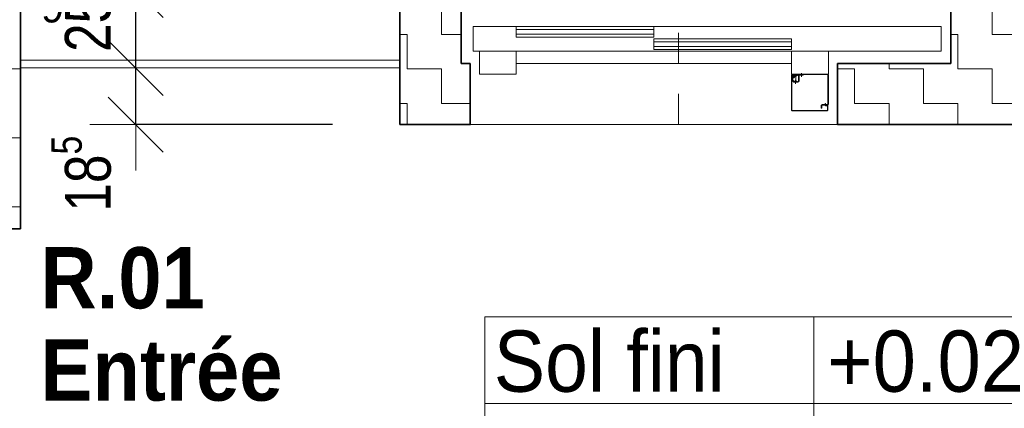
# Model space of a CAD drawing. Header units: centimetres. Extents: x -7.1 to 26.5, y -14.7 to 18.1.
# Tile 144 of 186: x 10.2 to 13.4, y 6.8 to 8. Entities that reach past the tile are written whole.
import ezdxf

# ---------------------------------------------------------------- set-up
doc = ezdxf.new("R2010")
doc.units = ezdxf.units.CM
doc.header["$LTSCALE"] = 10
doc.header["$PDMODE"] = 65
for name, pattern in [('AUSGEZOGEN', [0]), ('STRICHLINIE_S4', [0.0055, 0.0035, -0.001, 0, -0.001]), ('VERDECKT2_S2', [0.33, 0.25, -0.08])]:
    doc.linetypes.add(name, pattern=pattern)
for name, color, linetype in [('XR$1$010 Murs extérieurs', 7, 'Continuous'), ('XR$1$010 Portes', 7, 'Continuous'), ('XR$1$055 Escaliers', 7, 'Continuous'), ('XR$1$056 Ascenseur', 7, 'Continuous'), ('XR$1$060 Mobilier incorporé', 7, 'Continuous'), ('XR$2$080 Définition des locaux – Texte', 7, 'Continuous'), ('XR$2$105 Cotations100', 7, 'Continuous'), ('XR$3$010 Murs extérieurs – Hachures des composants', 7, 'Continuous')]:
    doc.layers.add(name, color=color, linetype=linetype)
doc.layers.add('XR$2$STANDARD_1', color=7, linetype='Continuous', lineweight=25)
doc.styles.add('ARIAL', font='arial.ttf')
doc.dimstyles.new('DIMSTYLE_10', dxfattribs={"dimtxt": 0.15, "dimasz": 0.3, "dimexe": 0, "dimexo": 0, "dimgap": 0.075, "dimtad": 2, "dimdec": 1, "dimlfac": 100, "dimrnd": 0.5, "dimzin": 4, "dimdsep": 46, "dimtxsty": 'ARIAL', "dimblk1": 'ALL_ML_STRICH', "dimblk2": 'ALL_ML_STRICH', "dimsah": 1, "dimcen": 0, "dimclrd": 7, "dimclre": 7, "dimclrt": 7, "dimadec": 0, "dimazin": 0, "dimtfac": 1, "dimtdec": 0, "dimtix": 1, "dimtmove": 2, "dimatfit": 3, "dimfxl": 0, "dimtvp": 1.2, "dimtzin": 0, "dimlwd": 0, "dimlwe": 18, "dimarcsym": 0})
doc.dimstyles.new('DIMSTYLE_11', dxfattribs={"dimtxt": 0.15, "dimasz": 0.3, "dimexe": 0, "dimexo": 0, "dimgap": 0.075, "dimtad": 2, "dimdec": 1, "dimlfac": 100, "dimrnd": 0.5, "dimzin": 4, "dimdsep": 46, "dimtxsty": 'ARIAL', "dimblk1": 'ALL_ML_STRICH', "dimblk2": 'ALL_ML_STRICH', "dimsah": 1, "dimcen": 0, "dimclrd": 7, "dimclre": 7, "dimclrt": 7, "dimadec": 0, "dimazin": 0, "dimtfac": 1, "dimtdec": 0, "dimtix": 1, "dimtmove": 2, "dimatfit": 3, "dimfxl": 0, "dimtvp": 1.2, "dimtzin": 0, "dimlwd": 0, "dimlwe": 18, "dimarcsym": 0})
pattern_1 = [(0, (0.225, 0.225), (0.1125, 0.1125), [0.1125, -0.1125]), (90, (0.225, 0.225), (-0.1125, 0.1125), [0.1125, -0.1125])]

# ---------------------------------------------------------------- blocks, each defined once
blk = doc.blocks.new('COMPLEXOBJECT_1')
at = {"layer": 'XR$1$010 Murs extérieurs', "color": 7, "linetype": 'AUSGEZOGEN', "lineweight": 35, "transparency": 33554687}
for start, end in [(90, 270), (270, 90)]:
    blk.add_arc((11.6818, 7.6935), 0.00005, start, end, dxfattribs=at)
blk = doc.blocks.new('COMPLEXOBJECT_2')
at = {"layer": 'XR$1$010 Murs extérieurs', "color": 7, "linetype": 'AUSGEZOGEN', "lineweight": 35, "transparency": 33554687}
for start, end in [(90, 270), (270, 90)]:
    blk.add_arc((12.8818, 7.6935), 0.00005, start, end, dxfattribs=at)
blk = doc.blocks.new('COMPLEXOBJECT_44')
at = {"layer": 'XR$1$010 Portes', "color": 7, "linetype": 'AUSGEZOGEN', "lineweight": 13, "transparency": 33554687}
for start, end in [(90, 270), (270, 90)]:
    blk.add_arc((12.8818, 7.6935), 0.00005, start, end, dxfattribs=at)
blk = doc.blocks.new('COMPLEXOBJECT_45')
at = {"layer": 'XR$1$010 Portes', "color": 7, "linetype": 'AUSGEZOGEN', "lineweight": 13, "transparency": 33554687}
for start, end in [(90, 270), (270, 90)]:
    blk.add_arc((11.6818, 7.6935), 0.00005, start, end, dxfattribs=at)
blk = doc.blocks.new('ALL_ML_STRICH')
at = {"color": 0, "linetype": 'ByBlock', "lineweight": -2}
for p, q in [((0, -0.5), (0, 0.5)), ((-0.3, -0.3), (0.3, 0.3)), ((-1, 0), (0.5, 0))]:
    blk.add_line(p, q, dxfattribs=at)
blk = doc.blocks.new('*D225')
at = {"layer": 'DEFPOINTS', "color": 7, "linetype": 'AUSGEZOGEN', "lineweight": 18, "transparency": 16777216}
for p in [(10.586, 7.8785), (10.5889, 7.6935), (11.4518, 7.6935)]:
    blk.add_point(p, dxfattribs=at)
at = {"layer": 'XR$2$105 Cotations100', "color": 7, "linetype": 'AUSGEZOGEN', "lineweight": -2, "transparency": 16777216}
for p, q in [((10.5889, 7.8785), (10.5889, 7.8785)), ((10.5889, 7.6935), (10.5889, 7.8785)), ((11.2319, 7.6935), (10.5889, 7.6935))]:
    blk.add_line(p, q, dxfattribs=at)
at = {"layer": 'XR$2$105 Cotations100', "color": 7, "linetype": 'AUSGEZOGEN', "lineweight": 18, "transparency": 16777216, "xscale": 0.3, "yscale": 0.3, "zscale": 0.3}
for p, rotation in [((10.5889, 7.8785), 90), ((10.5889, 7.6935), 270)]:
    blk.add_blockref('ALL_ML_STRICH', p, dxfattribs=dict(at, rotation=rotation))
at = {"layer": 'XR$2$105 Cotations100', "color": 7, "linetype": 'AUSGEZOGEN', "lineweight": 18, "transparency": 16777216, "insert": (10.4113, 7.5331), "char_height": 0.15, "width": 0.48, "attachment_point": 5, "rotation": 90, "style": 'ARIAL'}
blk.add_mtext('\\W0.80;\\A1;{\\A1;{18\\H0.099000;\\S5^ ;}}', dxfattribs=at)
blk = doc.blocks.new('*D226')
at = {"layer": 'DEFPOINTS', "color": 7, "linetype": 'AUSGEZOGEN', "lineweight": 18, "transparency": 16777216}
for p in [(10.586, 8.1335), (10.586, 7.8785), (10.5889, 7.8785)]:
    blk.add_point(p, dxfattribs=at)
at = {"layer": 'XR$2$105 Cotations100', "color": 7, "linetype": 'AUSGEZOGEN', "lineweight": -2, "transparency": 16777216}
for p, q in [((10.5889, 8.1335), (10.5889, 8.1335)), ((10.5889, 7.8785), (10.5889, 8.1335)), ((10.5889, 7.8785), (10.5889, 7.8785))]:
    blk.add_line(p, q, dxfattribs=at)
at = {"layer": 'XR$2$105 Cotations100', "color": 7, "linetype": 'AUSGEZOGEN', "lineweight": 18, "transparency": 16777216, "xscale": 0.3, "yscale": 0.3, "zscale": 0.3}
for p, rotation in [((10.5889, 8.1335), 90), ((10.5889, 7.8785), 270)]:
    blk.add_blockref('ALL_ML_STRICH', p, dxfattribs=dict(at, rotation=rotation))
at = {"layer": 'XR$2$105 Cotations100', "color": 7, "linetype": 'AUSGEZOGEN', "lineweight": 18, "transparency": 16777216, "insert": (10.4113, 8.0548), "char_height": 0.15, "width": 0.48, "attachment_point": 5, "rotation": 90, "style": 'ARIAL'}
blk.add_mtext('\\W0.80;\\A1;{\\A1;{25\\H0.099000;\\S5^ ;}}', dxfattribs=at)
blk = doc.blocks.new('*D227')
at = {"layer": 'DEFPOINTS', "color": 7, "linetype": 'AUSGEZOGEN', "lineweight": 18, "transparency": 16777216}
for p in [(10.586, 8.4135), (10.586, 8.1335), (10.5889, 8.1335)]:
    blk.add_point(p, dxfattribs=at)
at = {"layer": 'XR$2$105 Cotations100', "color": 7, "linetype": 'AUSGEZOGEN', "lineweight": -2, "transparency": 16777216}
for p, q in [((10.5889, 8.4135), (10.5889, 8.4135)), ((10.5889, 8.1335), (10.5889, 8.4135)), ((10.5889, 8.1335), (10.5889, 8.1335))]:
    blk.add_line(p, q, dxfattribs=at)
at = {"layer": 'XR$2$105 Cotations100', "color": 7, "linetype": 'AUSGEZOGEN', "lineweight": 18, "transparency": 16777216, "xscale": 0.3, "yscale": 0.3, "zscale": 0.3}
for p, rotation in [((10.5889, 8.4135), 90), ((10.5889, 8.1335), 270)]:
    blk.add_blockref('ALL_ML_STRICH', p, dxfattribs=dict(at, rotation=rotation))
at = {"layer": 'XR$2$105 Cotations100', "color": 7, "linetype": 'AUSGEZOGEN', "lineweight": 18, "transparency": 16777216, "insert": (10.4113, 8.268), "char_height": 0.15, "width": 0.48, "attachment_point": 5, "rotation": 90, "style": 'ARIAL'}
blk.add_mtext('\\W0.80;\\A1;{\\A1;{28\\H0.099000;\\S^ ;}}', dxfattribs=at)

msp = doc.modelspace()

# ---------------------------------------------------------------- hatches: boundary and pattern name
at = {"layer": 'XR$3$010 Murs extérieurs – Hachures des composants', "linetype": 'AUSGEZOGEN', "lineweight": 13, "transparency": 33554687}
h = msp.add_hatch(dxfattribs=at)
h.set_pattern_fill('MUSTER', scale=0.1125, style=0, pattern_type=2)
h.set_pattern_definition(pattern_1)
h.paths.add_polyline_path([(10.0118, 11.8885), (10.0118, 10.7335), (10.0118, 10.7335), (10.0118, 7.3535), (10.2118, 7.3535), (10.2118, 10.7335), (10.2118, 10.7335), (10.2118, 11.6885), (11.8418, 11.6885), (11.8418, 11.8885), (10.2118, 11.8885), (10.2118, 11.8885)], flags=0)
h = msp.add_hatch(dxfattribs=at)
h.set_pattern_fill('MUSTER', scale=0.1125, style=0, pattern_type=2)
h.set_pattern_definition(pattern_1)
h.paths.add_polyline_path([(11.6518, 9.8235), (11.6818, 9.8235), (11.6818, 10.0235), (11.4518, 10.0235), (11.4518, 7.6935), (11.6818, 7.6935), (11.6818, 7.8935), (11.6518, 7.8935)], flags=0)
h = msp.add_hatch(dxfattribs=at)
h.set_pattern_fill('MUSTER', scale=0.1125, style=0, pattern_type=2)
h.set_pattern_definition(pattern_1)
h.paths.add_polyline_path([(13.4518, 10.0235), (12.8818, 10.0235), (12.8818, 9.8235), (13.2518, 9.8235), (13.2518, 7.8935), (12.8818, 7.8935), (12.8818, 7.6935), (13.4518, 7.6935)], flags=0)

# ---------------------------------------------------------------- linework, layer by layer
at = {"layer": 'XR$1$010 Murs extérieurs', "color": 7, "linetype": 'AUSGEZOGEN', "lineweight": 35, "transparency": 33554687}
for p, q in [((10.2118, 7.3535), (10.2118, 10.7335)), ((11.4518, 9.8235), (11.4518, 7.8935)), ((11.6518, 7.8935), (11.6518, 9.8235)), ((13.2518, 9.8235), (13.2518, 7.8935)), ((11.4518, 7.6935), (11.4518, 7.8935)), ((11.6818, 7.8935), (11.6518, 7.8935)), ((11.6818, 7.6935), (11.6818, 7.8935)), ((12.8818, 7.6935), (12.8818, 7.8935)), ((13.2518, 7.8935), (12.8818, 7.8935)), ((11.4518, 7.6935), (11.6818, 7.6935)), ((12.8818, 7.6935), (13.4518, 7.6935)), ((10.2118, 7.3535), (10.0118, 7.3535))]:
    msp.add_line(p, q, dxfattribs=at)
at = {"layer": 'XR$1$010 Murs extérieurs', "color": 7, "linetype": 'VERDECKT2_S2', "lineweight": 18, "transparency": 33554687}
msp.add_line((10.2118, 7.8785), (11.4518, 7.8785), dxfattribs=at)
at = {"layer": 'XR$1$010 Portes', "color": 7, "linetype": 'AUSGEZOGEN', "lineweight": 13, "transparency": 33554687}
for p, q in [((11.6818, 7.6935), (11.6818, 7.8935)), ((12.8818, 7.6935), (12.8818, 7.8935)), ((10.2118, 7.3535), (10.0118, 7.3535))]:
    msp.add_line(p, q, dxfattribs=at)
at = {"layer": 'XR$1$055 Escaliers', "color": 7, "linetype": 'AUSGEZOGEN', "lineweight": 18, "transparency": 33554687}
msp.add_line((10.2118, 7.9035), (11.4518, 7.9035), dxfattribs=at)
at = {"layer": 'XR$1$056 Ascenseur', "color": 7, "linetype": 'STRICHLINIE_S4', "lineweight": 18, "transparency": 33554687}
msp.add_line((12.3618, 7.6935), (12.3618, 10.0235), dxfattribs=at)
at = {"layer": 'XR$1$056 Ascenseur', "color": 8, "linetype": 'AUSGEZOGEN', "lineweight": 13, "transparency": 33554687}
for p, q in [((11.6918, 8.0135), (13.2203, 8.0135)), ((11.6918, 7.9335), (11.6918, 8.0135)), ((11.6918, 7.9335), (11.6918, 8.0135)), ((13.2203, 8.0135), (13.2203, 7.9335)), ((11.8318, 8.0035), (12.2818, 8.0035)), ((11.8318, 7.9885), (12.2818, 7.9885)), ((12.2818, 7.9635), (12.7318, 7.9635)), ((12.2818, 7.9485), (12.7318, 7.9485)), ((13.2203, 7.9335), (11.6918, 7.9335)), ((11.8318, 7.9335), (11.7118, 7.9335)), ((11.7118, 7.9335), (11.7118, 7.8585)), ((11.8318, 7.8585), (11.8318, 7.9335)), ((12.7318, 7.9335), (12.8518, 7.9335)), ((12.7318, 7.8585), (12.7318, 7.9335)), ((12.8518, 7.9335), (12.8518, 7.8585)), ((11.8318, 7.8935), (12.7318, 7.8935)), ((11.7118, 7.8585), (11.8318, 7.8585)), ((12.7438, 7.8509), (12.7309, 7.8509)), ((12.8518, 7.8585), (12.7318, 7.8585)), ((12.7318, 7.8545), (12.7318, 7.7405)), ((12.7318, 7.848), (12.7318, 7.85)), ((12.7328, 7.8545), (12.7328, 7.7405)), ((12.7328, 7.853), (12.7333, 7.853)), ((12.7515, 7.8565), (12.7338, 7.8565)), ((12.7358, 7.8555), (12.7338, 7.8555)), ((12.7358, 7.8565), (12.7358, 7.855)), ((12.7515, 7.855), (12.7358, 7.855)), ((12.7359, 7.853), (12.741, 7.853)), ((12.7374, 7.8573), (12.7374, 7.8445)), ((12.7508, 7.855), (12.7374, 7.855)), ((12.7374, 7.8535), (12.7508, 7.8535)), ((12.7414, 7.8532), (12.7396, 7.8522)), ((12.7415, 7.853), (12.7457, 7.853)), ((12.7443, 7.8585), (12.7443, 7.857)), ((12.8488, 7.8585), (12.7443, 7.8585)), ((12.8488, 7.857), (12.7443, 7.857)), ((12.7458, 7.853), (12.7458, 7.8355)), ((12.7468, 7.851), (12.7468, 7.8574)), ((12.7508, 7.8535), (12.7508, 7.855)), ((12.7532, 7.8576), (12.7525, 7.8569)), ((12.7543, 7.8566), (12.7536, 7.8559)), ((12.7543, 7.8355), (12.7543, 7.853)), ((12.7563, 7.8355), (12.7563, 7.853)), ((12.7698, 7.855), (12.7583, 7.855)), ((12.7698, 7.855), (12.7583, 7.855)), ((12.7697, 7.855), (12.7583, 7.855)), ((12.7638, 7.8494), (12.7638, 7.8617)), ((12.7698, 7.857), (12.7698, 7.855)), ((12.8503, 7.7605), (12.8503, 7.8555)), ((12.8518, 7.7605), (12.8518, 7.8555)), ((12.7318, 7.7409), (12.7318, 7.848)), ((12.7328, 7.8405), (12.7328, 7.8399)), ((12.7339, 7.8377), (12.7369, 7.8347)), ((12.7348, 7.8405), (12.7348, 7.8471)), ((12.7383, 7.8361), (12.7354, 7.8391)), ((12.7378, 7.8315), (12.7378, 7.8335)), ((12.7378, 7.8335), (12.7523, 7.8335)), ((12.7378, 7.8315), (12.7523, 7.8315)), ((12.7487, 7.8355), (12.7398, 7.8355)), ((12.7448, 7.8264), (12.7448, 7.8399)), ((12.7487, 7.8335), (12.7487, 7.8355)), ((12.8288, 7.747), (12.8288, 7.756)), ((12.8288, 7.747), (12.8288, 7.756)), ((12.8303, 7.747), (12.8303, 7.756)), ((12.8318, 7.759), (12.8322, 7.759)), ((12.8318, 7.7575), (12.8488, 7.7575)), ((12.8322, 7.759), (12.8488, 7.759)), ((12.8328, 7.7575), (12.8328, 7.7565)), ((12.8328, 7.7565), (12.8418, 7.7565)), ((12.8418, 7.759), (12.8418, 7.7625)), ((12.8428, 7.7625), (12.8418, 7.7625)), ((12.8418, 7.7565), (12.8418, 7.7575)), ((12.8428, 7.759), (12.8428, 7.7625)), ((12.8428, 7.7565), (12.8428, 7.7575)), ((12.8428, 7.7565), (12.8478, 7.7565)), ((12.8478, 7.7555), (12.8438, 7.7555)), ((12.8478, 7.7545), (12.8438, 7.7545)), ((12.8488, 7.7555), (12.8488, 7.7552)), ((12.8488, 7.7405), (12.8488, 7.7535)), ((12.8498, 7.7405), (12.8498, 7.7555)), ((12.7318, 7.7405), (12.7318, 7.7409)), ((12.7338, 7.7395), (12.8478, 7.7395)), ((12.7338, 7.7385), (12.8478, 7.7385)), ((12.7343, 7.7385), (12.7338, 7.7385)), ((12.7343, 7.7385), (12.7343, 7.7385)), ((12.8303, 7.747), (12.8288, 7.747)), ((12.8498, 7.7405), (12.8498, 7.7405))]:
    msp.add_line(p, q, dxfattribs=at)
for points in [[(12.2818, 7.9785), (12.2818, 8.0135), (11.8318, 8.0135), (11.8318, 7.9785), (12.2818, 7.9785)], [(12.7318, 7.9385), (12.7318, 7.9735), (12.2818, 7.9735), (12.2818, 7.9385), (12.7318, 7.9385)]]:
    msp.add_lwpolyline(points, close=True, dxfattribs=at)
for centre, radius, start, end in [((12.7338, 7.8545), 0.002, 90, 180), ((12.7338, 7.8545), 0.001, 90, 180), ((12.7374, 7.8509), 0.0046, 110.3697, 30), ((12.7374, 7.8509), 0.0026, 90, 30), ((12.7515, 7.858), 0.0015, 270, 315), ((12.7515, 7.858), 0.003, 270, 315), ((12.7553, 7.8555), 0.003, 90, 135), ((12.7583, 7.853), 0.004, 90, 180), ((12.7553, 7.8555), 0.0015, 90, 135), ((12.7583, 7.853), 0.002, 90, 180), ((12.8488, 7.8555), 0.003, 0, 90), ((12.8488, 7.8555), 0.0015, 0, 90), ((12.7368, 7.8405), 0.004, 180, 225), ((12.7368, 7.8405), 0.002, 180, 225), ((12.7398, 7.8375), 0.004, 225, 270), ((12.7398, 7.8375), 0.002, 225, 270), ((12.7523, 7.8355), 0.004, 270, 0), ((12.7523, 7.8355), 0.002, 270, 0), ((12.8318, 7.756), 0.003, 90, 180), ((12.8318, 7.756), 0.003, 147.8705, 180), ((12.8318, 7.756), 0.0015, 90, 180), ((12.8438, 7.7565), 0.002, 180, 270), ((12.8438, 7.7565), 0.001, 180, 270), ((12.8478, 7.7555), 0.002, 0, 90), ((12.8478, 7.7555), 0.001, 0, 90), ((12.8478, 7.7535), 0.002, 0, 90), ((12.8478, 7.7535), 0.001, 0, 90), ((12.8488, 7.7605), 0.003, 270, 0), ((12.8488, 7.7605), 0.0015, 270, 0), ((12.7338, 7.7405), 0.002, 180, 270), ((12.7338, 7.7405), 0.002, 180, 270), ((12.7338, 7.7405), 0.001, 180, 270), ((12.8478, 7.7405), 0.002, 270, 0), ((12.8478, 7.7405), 0.001, 270, 0), ((12.8478, 7.7405), 0.002, 270, 0)]:
    msp.add_arc(centre, radius, start, end, dxfattribs=at)
at = {"layer": 'XR$1$060 Mobilier incorporé', "color": 8, "linetype": 'AUSGEZOGEN', "lineweight": 13, "transparency": 33554687}
msp.add_line((11.6818, 7.6935), (12.8818, 7.6935), dxfattribs=at)
at = {"layer": 'XR$2$STANDARD_1', "color": 7, "linetype": 'AUSGEZOGEN', "lineweight": 13, "transparency": 33554687}
for p, q in [((11.7294, 6.4983), (11.7294, 7.0658)), ((11.7294, 7.0658), (13.5244, 7.0658)), ((12.8049, 6.4983), (12.8049, 7.0658)), ((11.7294, 6.782), (13.5244, 6.782))]:
    msp.add_line(p, q, dxfattribs=at)

# ---------------------------------------------------------------- block references
at = {"layer": 'XR$1$010 Murs extérieurs', "color": 7, "linetype": 'AUSGEZOGEN', "lineweight": 35, "transparency": 33554687}
for name in ['COMPLEXOBJECT_1', 'COMPLEXOBJECT_2']:
    msp.add_blockref(name, (0, 0), dxfattribs=at)
at = {"layer": 'XR$1$010 Portes', "color": 7, "linetype": 'AUSGEZOGEN', "lineweight": 13, "transparency": 33554687}
for name in ['COMPLEXOBJECT_45', 'COMPLEXOBJECT_44']:
    msp.add_blockref(name, (0, 0), dxfattribs=at)

# ---------------------------------------------------------------- texts
at = {"layer": 'XR$1$055 Escaliers', "color": 254, "linetype": 'AUSGEZOGEN', "transparency": 33554687, "insert": (10.3548, 8.1285), "char_height": 0.1, "width": 0.12657, "attachment_point": 7, "rotation": 180, "style": 'ARIAL'}
msp.add_mtext('\\W0.98;6', dxfattribs=at)
at = {"layer": 'XR$2$080 Définition des locaux – Texte', "color": 7, "linetype": 'AUSGEZOGEN', "transparency": 33554687, "insert": (10.2779, 7.2931), "char_height": 0.2, "width": 1.415738, "attachment_point": 1, "line_spacing_factor": 0.903614, "style": 'ARIAL'}
msp.add_mtext('\\A1;{\\fArial|b1|i0|c162|p34;\\W0.90909;R.01}\\P{\\fArial|b1|i0|c162|p34;\\W0.90909;Entrée}\\P{\\W0.90909;SP: 6.68 m\\H0.6x;\\S2^ ;}', dxfattribs=at)
at = {"layer": 'XR$2$080 Définition des locaux – Texte', "color": 7, "linetype": 'AUSGEZOGEN', "transparency": 33554687, "char_height": 0.2, "attachment_point": 7, "style": 'ARIAL'}
for s, insert, width in [('{\\W0.9;Sol fini}', (11.7586, 6.8181), 0.954208), ('\\W0.91;+0.02', (12.8481, 6.8181), 0.736466)]:
    msp.add_mtext(s, dxfattribs=dict(at, insert=insert, width=width))

# ---------------------------------------------------------------- dimensions: what is measured, and where the dimension line sits
at = {"layer": 'XR$2$105 Cotations100', "color": 7, "linetype": 'AUSGEZOGEN', "lineweight": 18, "transparency": 33554687}
for base, p1, p2, dimstyle, picture, middle in [((10.5889, 8.4135), (10.5889, 8.1335), (10.5889, 8.4135), 'DIMSTYLE_11', '*D227', (10.4113, 8.268)), ((10.5889, 8.1335), (10.5889, 7.8785), (10.5889, 8.1335), 'DIMSTYLE_11', '*D226', (10.4113, 8.0548)), ((10.5889, 7.8785), (11.2319, 7.6935), (10.5889, 7.8785), 'DIMSTYLE_10', '*D225', (10.4113, 7.5331))]:
    dim = msp.add_linear_dim(base=base, p1=p1, p2=p2, angle=90, dimstyle=dimstyle, override={"dimpost": '<>', "dimclrd": 7, "dimclre": 7, "dimclrt": 7, "dimlwd": 0, "dimlwe": 18}, dxfattribs=at)
    dim.commit()
    dim.dimension.update_dxf_attribs({"geometry": picture, "text_midpoint": middle, "dimtype": 160})

doc.saveas('drawing.dxf')
